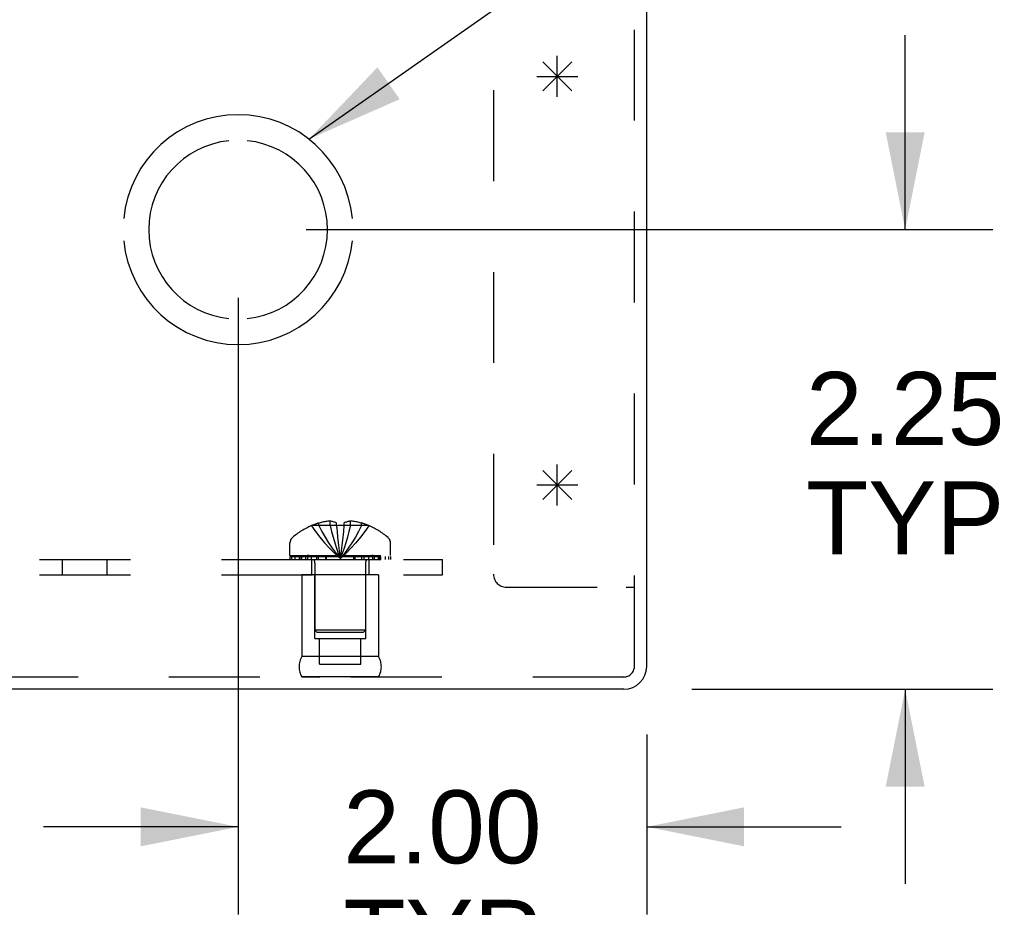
# Model space of a CAD drawing. Header units: inches. Extents: x 0 to 81, y 0 to 52.4.
# Tile 5 of 17: x 32.9 to 37.7, y 4 to 8.3. Entities that reach past the tile are written whole.
import ezdxf

# ---------------------------------------------------------------- set-up
doc = ezdxf.new("R2010")
doc.units = ezdxf.units.IN
doc.header["$LTSCALE"] = 4.452381
doc.header["$MEASUREMENT"] = 0
doc.linetypes.add('HIDDEN', pattern=[0.2, 0.1, -0.1])
doc.layers.get('0').update_dxf_attribs({"linetype": 'CONTINUOUS'})
for name, color, linetype in [('DEFAULT_2', 8, 'HIDDEN'), ('DIMENSIONS', 7, 'CONTINUOUS'), ('OPEN', 7, 'CONTINUOUS'), ('SPOTWELDS', 7, 'CONTINUOUS'), ('SUBPANEL', 7, 'CONTINUOUS')]:
    doc.layers.add(name, color=color, linetype=linetype)
doc.styles.get("Standard").update_dxf_attribs({"font": 'arial.ttf'})
doc.dimstyles.new('DIMSTYLE_1', dxfattribs={"dimtxt": 0.357143, "dimasz": 0.47619, "dimexe": 0.09, "dimexo": 0.07, "dimgap": 0.0375, "dimtad": 0, "dimtih": 1, "dimtoh": 1, "dimzin": 4, "dimdsep": 46, "dimtxsty": 'Standard', "dimblk": '_FILLED', "dimblk1": '_FILLED', "dimblk2": '_FILLED', "dimcen": 0.09, "dimadec": 3, "dimazin": 1, "dimtfac": 1, "dimtdec": 3, "dimtofl": 0, "dimtmove": 0, "dimatfit": 3, "dimldrblk": '_FILLED', "dimfxl": 0, "dimtolj": 1, "dimtzin": 4, "dimarcsym": 0})
doc.dimstyles.get("Standard").update_dxf_attribs({"dimtxt": 0.404762, "dimasz": 0.47619, "dimexe": 0.09, "dimexo": 0.07, "dimgap": 0.09, "dimtad": 0, "dimtih": 1, "dimtoh": 1, "dimdec": 3, "dimzin": 4, "dimdsep": 46, "dimtxsty": 'Standard', "dimblk": '_FILLED', "dimblk1": '_FILLED', "dimblk2": '_FILLED', "dimcen": 0.09, "dimadec": 3, "dimazin": 1, "dimtp": 0.001, "dimtm": 0.001, "dimtfac": 1, "dimtdec": 3, "dimtofl": 0, "dimtmove": 0, "dimatfit": 3, "dimldrblk": '_FILLED', "dimfxl": 0, "dimtolj": 1, "dimtzin": 4, "dimarcsym": 0})

# ---------------------------------------------------------------- blocks, each defined once
blk = doc.blocks.new('_FILLED')
at = {"color": 0, "linetype": 'ByBlock'}
blk.add_solid([(0, 0), (-1, 0.2), (-1, -0.2)], dxfattribs=at)
blk = doc.blocks.new('*D19')
at = {"layer": 'DIMENSIONS', "color": 2, "linetype": 'Continuous'}
for p, q in [((37.2352, 7.2828), (37.2352, 8.2352)), ((34.3033, 7.2828), (37.6638, 7.2828)), ((36.1913, 5.0328), (37.6638, 5.0328)), ((37.2352, 5.0328), (37.2352, 4.0804))]:
    blk.add_line(p, q, dxfattribs=at)
at = {"layer": 'DIMENSIONS', "color": 2, "linetype": 'Continuous', "xscale": 0.4761904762, "yscale": 0.4761904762, "zscale": 0.4761904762}
for p, rotation in [((37.2352, 7.2828), 270), ((37.2352, 5.0328), 90)]:
    blk.add_blockref('_FILLED', p, dxfattribs=dict(at, rotation=rotation))
at = {"layer": 'DIMENSIONS', "color": 2, "linetype": 'Continuous', "insert": (37.2352, 6.5861), "char_height": 0.35714, "width": 0.970526, "attachment_point": 2, "line_spacing_factor": 0.9}
blk.add_mtext('2.25\\PTYP', dxfattribs=at)
blk = doc.blocks.new('*D20')
at = {"layer": 'DIMENSIONS', "color": 2, "linetype": 'Continuous'}
for p, q in [((33.97, 6.9495), (33.97, 3.9308)), ((35.97, 4.8115), (35.97, 3.9308)), ((33.97, 4.3594), (33.0176, 4.3594)), ((35.97, 4.3594), (36.9224, 4.3594))]:
    blk.add_line(p, q, dxfattribs=at)
at = {"layer": 'DIMENSIONS', "color": 2, "linetype": 'Continuous', "xscale": 0.4761904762, "yscale": 0.4761904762, "zscale": 0.4761904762}
blk.add_blockref('_FILLED', (33.97, 4.3594), dxfattribs=at)
at = {"layer": 'DIMENSIONS', "color": 2, "linetype": 'Continuous', "xscale": 0.4761904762, "yscale": 0.4761904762, "zscale": 0.4761904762, "rotation": 180}
blk.add_blockref('_FILLED', (35.97, 4.3594), dxfattribs=at)
at = {"layer": 'DIMENSIONS', "color": 2, "linetype": 'Continuous', "insert": (34.97, 4.538), "char_height": 0.35714, "width": 0.970526, "attachment_point": 2, "line_spacing_factor": 0.9}
blk.add_mtext('2.00\\PTYP', dxfattribs=at)

msp = doc.modelspace()

# ---------------------------------------------------------------- linework, layer by layer
at = {"color": 3, "linetype": 'Continuous'}
for p, q in [((35.97, 5.1448), (35.97, 10.3418)), ((35.858, 5.0328), (16.082, 5.0328))]:
    msp.add_line(p, q, dxfattribs=at)
msp.add_arc((35.858, 5.1448), 0.112, 270, 360, dxfattribs=at)
at = {"layer": 'DEFAULT_2', "color": 8, "linetype": 'HIDDEN'}
for p, q in [((35.91, 5.1448), (35.91, 11.0328)), ((35.22, 10.6372), (35.22, 5.5958)), ((34.3297, 5.8336), (34.3295, 5.834)), ((34.3306, 5.834), (34.3297, 5.8336)), ((34.452, 5.834), (34.3306, 5.834)), ((34.3655, 5.834), (34.3655, 5.8467)), ((34.4203, 5.834), (34.4203, 5.8558)), ((34.452, 5.834), (34.452, 5.8467)), ((34.452, 5.834), (34.452, 5.8336)), ((34.488, 5.834), (34.4854, 5.8047)), ((34.488, 5.8467), (34.488, 5.834)), ((34.6093, 5.834), (34.488, 5.834)), ((34.488, 5.834), (34.488, 5.8336)), ((34.5196, 5.834), (34.5196, 5.8558)), ((34.5745, 5.834), (34.5745, 5.8467)), ((34.6102, 5.8336), (34.6093, 5.834)), ((34.6105, 5.834), (34.6102, 5.8336)), ((34.4855, 5.805), (34.4827, 5.7766)), ((34.224, 5.6878), (34.224, 5.749)), ((34.716, 5.6878), (34.716, 5.749)), ((34.224, 5.6878), (34.716, 5.6878)), ((34.4665, 5.6976), (34.47, 5.673)), ((34.4665, 5.6976), (34.47, 5.673)), ((34.2243, 5.6828), (34.7156, 5.6828)), ((34.2243, 5.6678), (34.2243, 5.6828)), ((34.2243, 5.6678), (34.7156, 5.6678)), ((34.2321, 5.6828), (34.2321, 5.6678)), ((34.2498, 5.6678), (34.2498, 5.6828)), ((34.2712, 5.6678), (34.2712, 5.6828)), ((34.2768, 5.6828), (34.2768, 5.6678)), ((34.2824, 5.6678), (34.2824, 5.6828)), ((34.3022, 5.6678), (34.3022, 5.6828)), ((34.3117, 5.6678), (34.3117, 5.6828)), ((34.3299, 5.6678), (34.3299, 5.6828)), ((34.346, 5.6506), (34.346, 5.3228)), ((34.3531, 5.6828), (34.3531, 5.6678)), ((34.364, 5.6678), (34.364, 5.6828)), ((34.3992, 5.6678), (34.3992, 5.6828)), ((34.4033, 5.6678), (34.4033, 5.6828)), ((34.5367, 5.6678), (34.5367, 5.6828)), ((34.5408, 5.6828), (34.5408, 5.6678)), ((34.5759, 5.6678), (34.5759, 5.6828)), ((34.5869, 5.6678), (34.5869, 5.6828)), ((34.594, 5.6506), (34.594, 5.3228)), ((34.6101, 5.6678), (34.6101, 5.6828)), ((34.6283, 5.6828), (34.6283, 5.6678)), ((34.6377, 5.6678), (34.6377, 5.6828)), ((34.6576, 5.6678), (34.6576, 5.6828)), ((34.6632, 5.6678), (34.6632, 5.6828)), ((34.6688, 5.6678), (34.6688, 5.6828)), ((34.6901, 5.6828), (34.6901, 5.6678)), ((34.7079, 5.6678), (34.7079, 5.6828)), ((34.7156, 5.6828), (34.7156, 5.6678)), ((34.658, 5.5928), (34.282, 5.5928)), ((34.282, 5.5928), (34.282, 5.1928)), ((34.345, 5.2808), (34.345, 5.5928)), ((34.595, 5.2808), (34.595, 5.5928)), ((34.658, 5.5928), (34.658, 5.1928)), ((35.283, 5.5328), (35.8701, 5.5328)), ((35.8701, 5.5328), (35.91, 5.5328)), ((34.594, 5.3228), (34.346, 5.3228)), ((34.356, 5.3128), (34.346, 5.3228)), ((34.356, 5.3128), (34.584, 5.3128)), ((34.584, 5.3128), (34.594, 5.3228)), ((34.345, 5.2808), (34.595, 5.2808)), ((34.3685, 5.1558), (34.3685, 5.2808)), ((34.5715, 5.1558), (34.5715, 5.2808)), ((34.658, 5.1928), (34.282, 5.1928)), ((34.3685, 5.1558), (34.5715, 5.1558)), ((35.858, 5.0928), (16.082, 5.0928)), ((34.658, 5.093), (34.282, 5.093)), ((34.282, 5.093), (34.37, 5.0928)), ((34.658, 5.093), (34.57, 5.0928))]:
    msp.add_line(p, q, dxfattribs=at)
for points in [[(34.3297, 5.8336), (34.3494, 5.8047), (34.3705, 5.7766), (34.3932, 5.7494), (34.4173, 5.7231), (34.4429, 5.6976), (34.47, 5.673)], [(34.4203, 5.8558), (34.4152, 5.8555), (34.4101, 5.855), (34.4049, 5.8544), (34.3996, 5.8538), (34.3943, 5.853), (34.3889, 5.852), (34.3833, 5.851), (34.3775, 5.8497), (34.3716, 5.8483), (34.3655, 5.8467)], [(34.3655, 5.834), (34.3801, 5.805), (34.3959, 5.7768), (34.4127, 5.7496), (34.4307, 5.7232), (34.4498, 5.6976), (34.47, 5.673)], [(34.452, 5.8467), (34.4479, 5.8485), (34.4438, 5.8502), (34.4399, 5.8516), (34.436, 5.8528), (34.4321, 5.8538), (34.4281, 5.8547), (34.4242, 5.8553), (34.4203, 5.8558)], [(34.4203, 5.834), (34.4273, 5.805), (34.4348, 5.7768), (34.4428, 5.7496), (34.4513, 5.7232), (34.4604, 5.6976), (34.47, 5.673)], [(34.488, 5.8336), (34.482, 5.8338), (34.476, 5.834), (34.47, 5.834), (34.464, 5.834), (34.458, 5.8338), (34.452, 5.8336)], [(34.452, 5.834), (34.4545, 5.805), (34.4572, 5.7768), (34.4601, 5.7496), (34.4632, 5.7232), (34.4665, 5.6976)], [(34.452, 5.8336), (34.4545, 5.8047), (34.4572, 5.7766), (34.4601, 5.7494), (34.4632, 5.7231)], [(34.5196, 5.834), (34.5127, 5.805), (34.5052, 5.7768), (34.4972, 5.7496), (34.4886, 5.7232), (34.4796, 5.6976), (34.47, 5.673)], [(34.5745, 5.834), (34.5598, 5.805), (34.5441, 5.7768), (34.5272, 5.7496), (34.5092, 5.7232), (34.4902, 5.6976), (34.47, 5.673)], [(34.6102, 5.8336), (34.5906, 5.8047), (34.5694, 5.7766), (34.5468, 5.7494), (34.5227, 5.7231), (34.4971, 5.6976), (34.47, 5.673)], [(34.5196, 5.8558), (34.5157, 5.8553), (34.5118, 5.8547), (34.5079, 5.8538), (34.504, 5.8528), (34.5001, 5.8516), (34.4961, 5.8502), (34.4921, 5.8485), (34.488, 5.8467)], [(34.5745, 5.8467), (34.5684, 5.8483), (34.5624, 5.8497), (34.5567, 5.851), (34.5511, 5.852), (34.5456, 5.853), (34.5403, 5.8538), (34.5351, 5.8544), (34.5299, 5.855), (34.5248, 5.8555), (34.5196, 5.8558)], [(34.4798, 5.7496), (34.4767, 5.7232), (34.4735, 5.6976), (34.47, 5.673)], [(34.4827, 5.7768), (34.4798, 5.7494), (34.4767, 5.7231), (34.4735, 5.6976)]]:
    msp.add_lwpolyline(points, dxfattribs=at)
for centre, radius, start, end in [((34.47, 5.5058), 0.357, 113.1727, 130.9334), ((34.47, 5.5058), 0.3566, 107.0407, 113.0017), ((34.47, 5.5058), 0.3566, 66.9983, 72.9593), ((34.47, 5.5058), 0.357, 49.0666, 66.8273), ((34.259, 5.749), 0.035, 130.9334, 180), ((34.681, 5.749), 0.035, 0, 49.0666), ((34.3088, 5.6506), 0.0372, 59.9503, 90), ((34.6312, 5.6506), 0.0372, 90, 120.0497), ((34.3088, 5.6506), 0.0372, 0, 27.5399), ((34.6312, 5.6506), 0.0372, 152.4601, 180), ((35.283, 5.5958), 0.063, 180, 270), ((34.3686, 5.1429), 0.1, 150.0508, 209.9492), ((34.5713, 5.1429), 0.1, 330.0508, 29.9492), ((35.858, 5.1448), 0.052, 270, 360)]:
    msp.add_arc(centre, radius, start, end, dxfattribs=at)
at = {"layer": 'OPEN', "color": 40, "linetype": 'Continuous'}
for radius, start, end in [(0.5625, 5.6112, 174.3888), (0.4375, 95.9037, 264.0963), (0.4375, 275.9037, 84.0963), (0.5625, 185.6112, 354.3888)]:
    msp.add_arc((33.97, 7.2828), radius, start, end, dxfattribs=at)
at = {"layer": 'SPOTWELDS', "color": 40, "linetype": 'Continuous'}
for p, q in [((35.4618, 7.9621), (35.6032, 8.1035)), ((35.4618, 8.1035), (35.6032, 7.9621)), ((35.5325, 7.9328), (35.5325, 8.1328)), ((35.4325, 8.0328), (35.6325, 8.0328)), ((35.5325, 5.9328), (35.5325, 6.1328)), ((35.4618, 6.1035), (35.6032, 5.9621)), ((35.4618, 5.9621), (35.6032, 6.1035)), ((35.4325, 6.0328), (35.6325, 6.0328))]:
    msp.add_line(p, q, dxfattribs=at)
at = {"layer": 'SUBPANEL', "color": 8, "linetype": 'HIDDEN'}
for p, q in [((16.97, 5.6678), (34.97, 5.6678)), ((33.111, 5.5928), (33.111, 5.6678)), ((33.329, 5.5928), (33.329, 5.6678)), ((34.3295, 5.6678), (34.3295, 5.5928)), ((34.6105, 5.6678), (34.6105, 5.5928)), ((34.97, 5.5928), (34.97, 5.6678)), ((16.97, 5.5928), (34.97, 5.5928))]:
    msp.add_line(p, q, dxfattribs=at)

# ---------------------------------------------------------------- dimensions: what is measured, and where the dimension line sits
at = {"layer": 'DIMENSIONS', "color": 2, "linetype": 'Continuous'}
for base, p1, p2, angle, picture, middle in [((37.2352, 7.2828), (36.1213, 5.0328), (34.2333, 7.2828), 90, '*D19', (37.2352, 6.1397)), ((33.97, 4.3594), (35.97, 4.8815), (33.97, 7.0195), 180, '*D20', (34.97, 4.0916))]:
    dim = msp.add_linear_dim(base=base, p1=p1, p2=p2, angle=angle, text='<>\\PTYP', dimstyle='DIMSTYLE_1', dxfattribs=at)
    dim.commit()
    dim.dimension.update_dxf_attribs({"geometry": picture, "text_midpoint": middle, "dimtype": 160})

# ---------------------------------------------------------------- leaders
at = {"layer": 'DIMENSIONS', "color": 2, "linetype": 'Continuous', "annotation_type": 0, "has_hookline": 1, "hookline_direction": 1, "text_width": 10.3216}
msp.add_leader([(34.3168, 7.7257), (36.5908, 9.3196), (37.0008, 9.3196)], dimstyle='Standard', override={"dimtad": 0}, dxfattribs=at)

doc.saveas('drawing.dxf')
